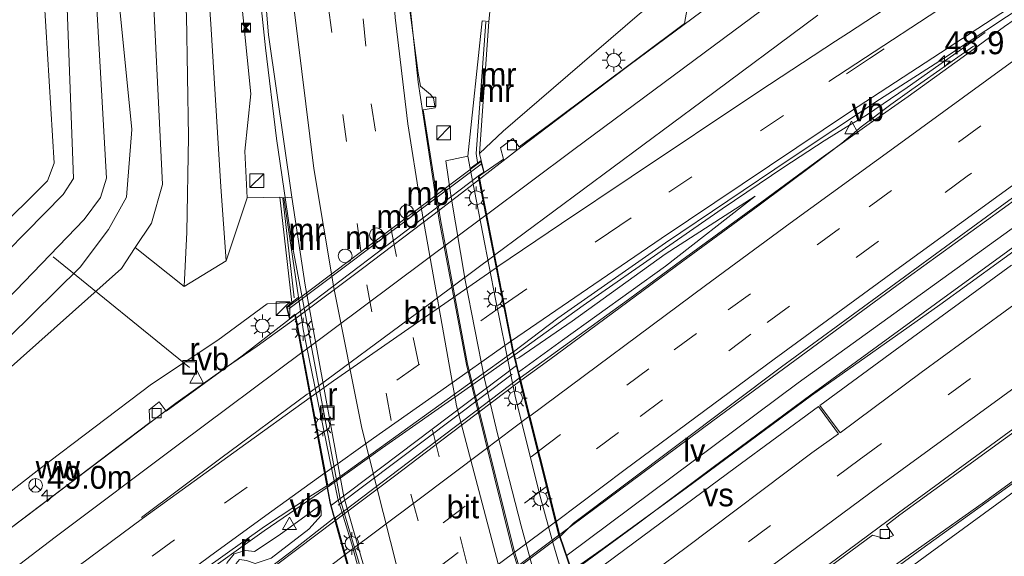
# Model space of a CAD drawing. Header units: millimetres. Extents: x 82463 to 85160, y 450000 to 452470.
# Tile 46 of 98: x 83628 to 83736, y 451016 to 451075. Entities that reach past the tile are written whole.
import ezdxf
from ezdxf.enums import TextEntityAlignment as Align

# ---------------------------------------------------------------- set-up
doc = ezdxf.new("R2010")
doc.units = ezdxf.units.MM
doc.linetypes.add('39strp', pattern=[12, 3, -9])
for name, color, linetype, lineweight in [('af-b1-rasterhekwerk', 8, 'hekwerk', 18), ('af-b5-muur', 8, 'muur', 18), ('af-bs-muur', 8, 'muur', 18), ('as-bs-kilometr', 13, 'Continuous', 18), ('bp-b5-bomenstruiken', 93, 'Continuous', 18), ('bw-b1-drip', 8, 'Continuous', 18), ('bw-bs-rona', 8, 'Continuous', 18), ('gr-b1-geleiderail', 213, 'geleiderail', 18), ('gr-bs-geleiderail', 213, 'geleiderail', 18), ('gw-bs-insteekwatergang', 93, 'Continuous', 18), ('gw-bs-kruinlijn', 93, 'Continuous', 18), ('gw-bs-teenlijn', 93, 'Continuous', 18), ('kw-b6-viaduct', 173, 'Continuous', 18), ('mk-b1-39streep 0.15', 8, '39strp', 18), ('mk-b1-streep 0.15', 8, 'Continuous', 18), ('mk-b5-verdrijfstrp', 8, 'Continuous', 18), ('mk-bs-39streep 0.15', 8, '39strp', 18), ('mk-bs-streep 0.15', 8, 'Continuous', 18), ('og-b1-terreinafscheiding', 253, 'Continuous', 18), ('og-bs-inrichtingselement', 253, 'Continuous', 18), ('og-bs-maaiveld', 253, 'Continuous', 18), ('og-bs-terreinafscheiding', 253, 'Continuous', 18), ('vh-b6-verh_soort', 8, 'Continuous', 18), ('wh-bs-duiker', 8, 'duiker', 18), ('wh-bs-kolk', 8, 'Continuous', 18), ('wh-bs-put', 8, 'Continuous', 18), ('wh-bs-waterlijn', 133, 'Continuous', 18), ('wm-bs-lichtmast', 8, 'Continuous', 18), ('wm-bs-lijnverlich', 8, 'lijnverlich', 18), ('wm-bs-verkeersbord', 8, 'Continuous', 18)]:
    doc.layers.add(name, color=color, linetype=linetype, lineweight=lineweight)
doc.layers.add('og-b1-voegovergang', color=10, linetype='Continuous')
doc.styles.add('rtw_iso', font='iso-rtw.shx')
doc.linetypes.add('duiker', pattern='A,0,-2,[15,RTW.shx,S=1,R=0,X=0,Y=0],-2', length=4)
doc.linetypes.add('geleiderail', pattern='A,2,-1,[175,RTW.shx,S=0.5,R=0,X=0,Y=0],-1', length=4)
doc.linetypes.add('hekwerk', pattern='A,7,-1.5,[1,RTW.shx,S=0.75,R=0,X=0,Y=0],-1.5', length=10)
doc.linetypes.add('lijnverlich', pattern='A,0,-5,[22,RTW.shx,S=1,R=0,X=-0.625,Y=0],2.5,-0.5,[3,RTW.shx,S=0.5,R=0,X=0,Y=0],-0.5,2.5,[22,RTW.shx,S=1,R=180,X=0.625,Y=0],-5', length=16)
doc.linetypes.add('muur', pattern='A,8,-1,[6,RTW.shx,S=0.75,R=90,X=0,Y=0],-1', length=10)

# ---------------------------------------------------------------- blocks, each defined once
blk = doc.blocks.new('verkeersbord')
for p, q in [((0, 0.75), (-0.75, -0.625)), ((0.75, -0.625), (0, 0.75)), ((-0.75, -0.625), (0.75, -0.625))]:
    blk.add_line(p, q)
blk = doc.blocks.new('dtbattr')
at = {"style": 'rtw_iso'}
blk.add_attdef('TAG', (0.59, 0.87), '', height=2.5, dxfattribs=at)
blk = doc.blocks.new('kolk')
blk.add_lwpolyline([(-0.5, -0.5), (0.5, -0.5), (0.5, 0.5), (-0.5, 0.5)], close=True)
blk = doc.blocks.new('put')
for p, q in [((0.75, 0.75), (-0.75, 0.75)), ((-0.75, 0.75), (-0.75, -0.75)), ((0.75, -0.75), (0.75, 0.75)), ((-0.75, -0.75), (0.75, -0.75))]:
    blk.add_line(p, q)
blk.add_lwpolyline([(-0.625, 0.625), (0.625, 0.625), (0.625, -0.625), (-0.625, -0.625)], close=True)
blk = doc.blocks.new('wegwijzer')
for q in [(-0.53, -0.53), (0, 0.75), (0.53, -0.53)]:
    blk.add_line((0, 0), q)
blk.add_circle((0, 0), 0.75)
blk = doc.blocks.new('dtb')
blk.add_circle((0, 0), 0.75)
blk = doc.blocks.new('camera')
h = blk.add_hatch(color=256)
h.paths.add_polyline_path([(0.5, 0.5), (-0.5, 0.5), (0, 0)])
h.paths.add_polyline_path([(0, 0), (-0.5, -0.5), (0.5, -0.5)])
for p, q in [((-0.5, 0.5), (0.5, -0.5)), ((0.5, 0.5), (-0.5, -0.5))]:
    blk.add_line(p, q)
blk.add_lwpolyline([(-0.5, 0.5), (0.5, 0.5), (0.5, -0.5), (-0.5, -0.5)], close=True)
blk = doc.blocks.new('dtbattr-r')
at = {"style": 'rtw_iso'}
blk.add_attdef('TAG', text='', height=2.5, dxfattribs=at).set_placement((0, 0), align=Align.MIDDLE_CENTER)
blk = doc.blocks.new('kast')
blk.add_line((-0.75, -0.75), (0.75, 0.75))
blk.add_lwpolyline([(-0.75, 0.75), (0.75, 0.75), (0.75, -0.75), (-0.75, -0.75)], close=True)
blk = doc.blocks.new('dtbattr-l')
at = {"style": 'rtw_iso'}
blk.add_attdef('TAG', (0, 0), '', height=2.5, dxfattribs=at)
blk = doc.blocks.new('lantaarnpaal')
for p, q in [((0, 0.75), (0, 1.25)), ((-0.75, 0), (-1.25, 0)), ((-0.88, 0.88), (-0.53, 0.53)), ((0.53, 0.53), (0.88, 0.88)), ((0.75, 0), (1.25, 0)), ((-0.53, -0.53), (-0.88, -0.88)), ((0, -0.75), (0, -1.25)), ((0.53, -0.53), (0.88, -0.88))]:
    blk.add_line(p, q)
blk.add_circle((0, 0), 0.75)
blk = doc.blocks.new('hecto')
for p, q in [((0, 0.625), (-0.625, 0)), ((0, -0.625), (0, 0.625)), ((-0.625, 0), (0.625, 0)), ((0.625, 0), (0, -0.625))]:
    blk.add_line(p, q)

msp = doc.modelspace()

# ---------------------------------------------------------------- linework, layer by layer
at = {"layer": 'af-b1-rasterhekwerk'}
for points in [[(83678.628, 451059.129, 5.572), (83672.82, 451054.772, 5.737), (83657.705, 451043.375, 6.1)], [(83662.324, 451022.014, 6.808), (83682.456, 451037.229, 6.215)], [(83681.99, 451036.28, 6.077), (83663.049, 451021.995, 6.279)]]:
    msp.add_polyline3d(points, dxfattribs=at)
at = {"layer": 'af-b5-muur'}
for points in [[(83678.625, 451059.53, 5.498), (83677.44, 451058.687, 0.034), (83677.19, 451059.999, 0.025), (83678.723, 451074.752, -0.741), (83679.475, 451074.682, 0.568), (83678.461, 451060.303, 5.204)], [(83658.728, 451044.642, 0.427), (83658.004, 451044.075, 6.085), (83656.72, 451055.547, 0.455), (83657.145, 451055.46, 0.427)]]:
    msp.add_polyline3d(points, close=True, dxfattribs=at)
msp.add_polyline3d([(83689.146, 450951.814, 0.128), (83684.447, 450961.281, 0.128), (83681.537, 450966.562, 0.128), (83681.417, 450966.781, 0.128), (83680.077, 450970.768, 0.128), (83676.251, 450980.547, 0.211), (83673.15, 450989.229, 0.211), (83669.958, 450998.719, 0.206), (83667.102, 451008.311, 0.206), (83664.545, 451017.767, 0.427), (83663.022, 451022.693, 0.427), (83659.24, 451041.144, 0.427), (83658.728, 451044.642, 0.427), (83657.145, 451055.46, 0.427), (83658.003, 451055.555, 0.229), (83659.483, 451045.981, 0.229), (83663.681, 451022.916, 0.229), (83669.291, 451003.324, 0.229), (83676.25, 450983.091, 0.229), (83682.998, 450967.444, 0.229), (83686.27, 450959.991, 0.252), (83693.376, 450945.704, -0.103)], dxfattribs=at)
at = {"layer": 'af-bs-muur'}
for points in [[(83679.131, 451074.619, 0.656), (83678.078, 451060.29, 5.471), (83678.229, 451059.331, 5.507)], [(83657.028, 451055.452, 0.964), (83658.272, 451044.573, 5.999)]]:
    msp.add_polyline3d(points, dxfattribs=at)
at = {"layer": 'bp-b5-bomenstruiken'}
msp.add_polyline3d([(83626.823, 451036.473, -0.089), (83639.463, 451047.784, 0.188), (83640.972, 451050.058, 0.284), (83646.28, 451045.809, 3.996), (83650.867, 451048.616, 3.886), (83653.14, 451055.481, 0.815), (83656.72, 451055.547, 0.455), (83658.004, 451044.075, 6.085), (83655.345, 451043.94, 6.085), (83649.975, 451039.961, 6.33), (83642.737, 451035.173, 6.376), (83630.457, 451025.878, 6.671), (83619.215, 451017.095, 6.874)], dxfattribs=at)
at = {"layer": 'gr-b1-geleiderail'}
for points in [[(83678.37, 451057.449, 6.057), (83673.361, 451053.6, 6.233), (83665.699, 451047.782, 6.504), (83658.493, 451042.387, 6.6)], [(83661.857, 451023.935, 7.304), (83667.89, 451028.226, 7.047), (83676.847, 451034.528, 6.789), (83682.596, 451038.595, 6.674)], [(83662.794, 451020.354, 6.498), (83669.197, 451025.172, 6.339), (83675.239, 451029.764, 6.183), (83682.851, 451035.512, 6.015)], [(83687.081, 451018.726, 6.442), (83680.803, 451014.015, 6.596), (83674.465, 451009.224, 6.766), (83669.084, 451005.181, 6.886), (83667.388, 451003.879, 6.908)], [(83687.176, 451018.797, 6.44), (83687.168, 451018.791, 6.44)]]:
    msp.add_polyline3d(points, dxfattribs=at)
at = {"layer": 'gr-bs-geleiderail'}
for points in [[(83686.869, 451063.975, 5.733), (83694.837, 451069.996, 5.322), (83707.451, 451079.365, 4.865), (83720.517, 451089.05, 4.455), (83733.211, 451098.362, 4.222), (83760.282, 451118.025, 3.687), (83773.265, 451127.396, 3.57), (83796.259, 451143.806, 3.439)], [(83846.12, 451132.417, 4.278), (83842.223, 451129.64, 4.288), (83831.424, 451122.203, 4.32), (83804.128, 451103.26, 4.604), (83787.976, 451091.939, 4.781), (83774.419, 451082.313, 4.893), (83751.757, 451066.089, 5.238), (83738.765, 451056.702, 5.41), (83725.117, 451046.821, 5.732), (83711.542, 451036.836, 5.297)], [(83714.526, 451034.005, 5.247), (83728.083, 451043.937, 5.685), (83740.101, 451052.671, 5.443), (83766.942, 451071.921, 4.968), (83782.68, 451083.187, 4.8), (83798.808, 451094.531, 4.618), (83815.664, 451106.318, 4.423), (83828.801, 451115.444, 4.288), (83846.879, 451127.902, 4.418)], [(83724.058, 451021.161, 5.621), (83742.999, 451035.02, 5.224), (83755.689, 451044.246, 4.977), (83770.992, 451055.328, 4.781), (83788.083, 451067.562, 4.609), (83804.856, 451079.383, 4.33), (83819.985, 451089.948, 4.139), (83834.257, 451099.787, 4.008), (83849.716, 451110.474, 3.85)], [(83726.858, 451017.709, 5.962), (83733.415, 451022.37, 5.846), (83764.567, 451045.104, 5.265), (83792.781, 451065.207, 4.859), (83836.404, 451096.497, 4.352), (83850.614, 451106.187, 4.306)], [(83830.718, 450785.29, -1.394), (83823.771, 450793.999, -1.38), (83813.775, 450806.625, -1.329), (83787.914, 450837.835, -0.919), (83771.876, 450857.441, -0.619), (83759.198, 450873.453, -0.481), (83747.336, 450888.91, -0.297), (83731.474, 450911.888, -0.172), (83727.088, 450918.558, -0.156), (83719.496, 450930.899, -0.017), (83707.589, 450952.3, 0.096), (83701.516, 450964.592, 0.116), (83698.167, 450972.21, 0.122), (83693.677, 450982.783, 0.131), (83688.619, 450996.306, 0.164), (83682.035, 451017.099, 0.179), (83677.028, 451037.329, 0.274), (83674.067, 451053.05, 0.325), (83671.785, 451068.085, 0.359), (83670.922, 451075.931, 0.331), (83670.511, 451081.751, 0.376)], [(83818.933, 450774.488, -1.868), (83814.584, 450780.057, -1.744), (83801.356, 450796.463, -1.302), (83787.631, 450813.3, -1.09), (83770.022, 450834.441, -0.375), (83754.415, 450853.96, 0.04), (83744.099, 450867.185, 0.243), (83734.649, 450879.972, 0.58), (83726.518, 450891.209, 0.626), (83716.869, 450905.433, 0.704), (83710.443, 450914.671, 0.644), (83707.337, 450919.56, 0.631), (83702.695, 450927.392, 0.624), (83688.654, 450953.657, 0.706), (83683.023, 450965.054, 0.706), (83676.923, 450979.927, 0.706), (83673.022, 450990.984, 0.706), (83668.866, 451003.446, 0.715), (83666.49, 451011.705, 0.725), (83663.279, 451022.649, 0.748), (83657.982, 451050.801, 0.982), (83656.336, 451061.956, 1.077), (83655.16, 451071.808, 1.097), (83654.378, 451079.092, 1.184)], [(83698.71, 451049.997, 6.04), (83704.845, 451054.272, 5.699), (83711.587, 451058.804, 5.466), (83715.954, 451061.696, 5.275), (83718.371, 451063.166, 5.191), (83720.584, 451064.477, 5.089), (83725.009, 451067.489, 4.809), (83729.077, 451070.371, 4.525), (83733.503, 451073.471, 4.278)], [(83732.209, 451071.988, 4.362), (83725.514, 451067.275, 4.805), (83723.212, 451065.636, 4.949), (83720.001, 451063.21, 5.108), (83717.877, 451061.42, 5.247), (83714.764, 451059.062, 5.331), (83708.762, 451054.574, 5.517), (83700.586, 451048.572, 5.783)], [(83686.869, 451063.975, 5.733), (83682.96, 451061.014, 5.861), (83678.458, 451057.517, 6.054)], [(83698.71, 451049.997, 6.04), (83689.73, 451043.756, 6.408), (83682.596, 451038.595, 6.674)], [(83700.586, 451048.572, 5.783), (83686.101, 451037.879, 5.99), (83682.938, 451035.577, 6.013)], [(83658.404, 451042.32, 6.601), (83654.231, 451039.333, 6.716), (83650.787, 451036.944, 6.821), (83645.383, 451033.093, 7.012)], [(83687.176, 451018.797, 6.44), (83703.83, 451031.171, 6.169), (83711.542, 451036.836, 5.297)], [(83714.526, 451034.005, 5.247), (83703.896, 451026.139, 6.192), (83695.594, 451019.944, 6.321), (83688.545, 451014.725, 6.542)], [(83645.383, 451033.093, 7.012), (83617.771, 451012.239, 7.649), (83592.611, 450992.517, 8.165), (83559.074, 450966.004, 8.626), (83536.492, 450947.952, 8.797), (83514.2, 450929.759, 8.621)], [(83661.857, 451023.935, 7.304), (83658.455, 451021.562, 7.364), (83655.02, 451019.216, 7.419)], [(83724.058, 451021.161, 5.621), (83702.428, 451005.102, 6.054), (83694.017, 450998.895, 6.233)], [(83662.709, 451020.29, 6.5), (83652.2, 451012.363, 6.674), (83636.631, 451000.466, 6.968), (83619.804, 450987.543, 7.433), (83604.037, 450975.23, 7.717), (83586.158, 450961.209, 7.97), (83568.387, 450947.173, 8.154), (83551.148, 450933.356, 8.384), (83531.096, 450917.135, 8.535), (83514.61, 450903.619, 8.641), (83497.532, 450889.499, 8.696), (83490.776, 450883.843, 8.659)], [(83490.333, 450888.857, 9.163), (83496.645, 450894.194, 9.183), (83504.725, 450901.091, 9.132), (83512.005, 450907.241, 9.128), (83524.361, 450917.338, 9.128), (83538.699, 450928.924, 9.068), (83548.05, 450936.266, 8.953), (83568.941, 450953.088, 9.022), (83580.424, 450962.266, 8.797), (83595.12, 450973.857, 8.554), (83611.969, 450987.028, 8.301), (83623.522, 450995.888, 8.062), (83635.244, 451004.698, 7.754), (83647.476, 451013.822, 7.538), (83655.02, 451019.216, 7.419)], [(83726.858, 451017.709, 5.962), (83716.656, 451010.49, 6.224), (83703.089, 451000.465, 6.38), (83695.206, 450994.47, 6.754)]]:
    msp.add_polyline3d(points, dxfattribs=at)
at = {"layer": 'gw-bs-insteekwatergang'}
for points in [[(83569.845, 451145.258, 0.248), (83583.412, 451132.346, 0.215), (83608.284, 451108.203, 0.123), (83629.557, 451087.912, 0.146), (83630.508, 451086.094, 0.16), (83632.122, 451059.259, 0.086), (83631.405, 451057.319, 0.095), (83613.468, 451039.496, 0.137), (83598.65, 451024.266, -0.108), (83595.617, 451023.676, -0.108), (83594.039, 451024.888, -0.108), (83555.435, 451063.138, -0.025)], [(83637.826, 451090.584, 0.128), (83640.611, 451062.933, 0.344), (83640.016, 451055.555, 0.229), (83638.045, 451052.022, 0.095), (83634.975, 451047.932, -0.052), (83624.591, 451037.733, -0.26)]]:
    msp.add_polyline3d(points, dxfattribs=at)
at = {"layer": 'gw-bs-kruinlijn'}
for points in [[(83834.931, 451172.814, 2.961), (83835.614, 451174.399, 2.988), (83835.06, 451176.515, 2.93), (83834.22, 451177.177, 2.907), (83833.097, 451177.088, 2.907), (83813.864, 451163.683, 2.889), (83793.813, 451148.804, 2.724), (83767.825, 451130.273, 2.738), (83744.783, 451113.727, 3.162), (83723.37, 451097.822, 3.494), (83709.338, 451086.292, 4.103), (83695.871, 451075.526, 4.578), (83684.94, 451066.109, 5.011)], [(83646.28, 451045.809, 3.996), (83646.57, 451051.744, 3.282), (83646.747, 451062.141, 2.775), (83646.542, 451075.331, 2.221), (83645.217, 451092.412, 2.263), (83644.801, 451107.973, 2.438), (83644.904, 451111.878, 2.468)], [(83647.612, 451108.691, 2.467), (83647.648, 451096.183, 2.332), (83649.214, 451074.418, 2.373), (83650.268, 451056.693, 3.13), (83650.867, 451048.616, 3.886)], [(83678.461, 451060.303, 5.204), (83681.007, 451062.723, 5.103), (83684.94, 451066.109, 5.011)], [(83708.463, 451055.649, 4.924), (83698.662, 451049.327, 5.342), (83688.53, 451042.052, 5.654), (83682.738, 451038.066, 6.136), (83682.356, 451037.887, 5.729)], [(83661.167, 451022.029, 6.564), (83656.619, 451018.733, 6.665), (83653.94, 451016.948, 6.73), (83652.977, 451017.05, 6.642), (83651.734, 451016.7, 6.592), (83650.956, 451015.753, 6.615), (83650.674, 451014.605, 6.688), (83642.971, 451008.981, 6.941), (83628.467, 450998.035, 7.171), (83621.903, 450993.163, 7.341), (83620.491, 450992.817, 7.318), (83619.172, 450991.939, 7.318), (83618.543, 450990.776, 7.336), (83616.706, 450988.981, 7.442), (83607.096, 450981.404, 7.626), (83588.607, 450966.886, 7.878), (83574.562, 450956.059, 8.062), (83566.68, 450949.808, 8.085), (83564.473, 450947.289, 8.204), (83562.988, 450945.804, 8.204), (83561.968, 450945.584, 8.149), (83560.783, 450945.761, 8.108)]]:
    msp.add_polyline3d(points, dxfattribs=at)
at = {"layer": 'gw-bs-teenlijn'}
for points in [[(83836.144, 451192.521, -0.882), (83826.586, 451187.084, -0.734), (83810.679, 451176.016, -0.514), (83801.478, 451169.593, -0.703), (83785.886, 451158.925, -0.868), (83766.811, 451144.963, -0.762), (83742.671, 451129.405, -0.725), (83721.517, 451116.124, -0.675), (83708.191, 451106.378, -0.647), (83696.978, 451097.712, -0.702), (83686.756, 451087.146, -0.702), (83679.824, 451078.242, -0.389), (83679.475, 451074.682, 0.568)], [(83640.972, 451050.058, 0.284), (83642.732, 451052.709, 0.395), (83643.94, 451056.942, 0.612), (83642.666, 451082.982, 0.57), (83640.286, 451098.532, 0.427), (83638.92, 451109.857, 0.538), (83639.075, 451118.735, 0.568)], [(83650.787, 451104.956, 0.476), (83651.476, 451095.336, 0.455), (83652.323, 451079.097, 0.377), (83653.545, 451066.792, 0.372), (83652.914, 451060.559, 0.598), (83653.14, 451055.481, 0.815)], [(83708.463, 451055.649, 4.924), (83698.697, 451048.045, 4.929), (83687.487, 451039.966, 5.232), (83682.706, 451036.499, 5.38)], [(83661.167, 451022.029, 6.564), (83661.207, 451020.869, 5.903), (83659.878, 451019.394, 5.889), (83655.773, 451016.232, 5.958), (83654.028, 451015.627, 5.971), (83653.093, 451015.983, 5.99), (83652.328, 451016.085, 5.985), (83651.971, 451015.638, 5.985), (83652.048, 451014.661, 5.962), (83651.88, 451013.697, 5.958), (83650.433, 451012.291, 6.054), (83633.826, 450999.686, 6.436), (83622.78, 450991.665, 6.688)]]:
    msp.add_polyline3d(points, dxfattribs=at)
at = {"layer": 'kw-b6-viaduct'}
msp.add_polyline3d([(83678.337, 451057.878, 5.457), (83682.101, 451038.696, 5.981), (83687.173, 451018.567, 5.912), (83694.061, 450998.614, 5.714), (83695.577, 450995.049, 6.123), (83695.058, 450994.736, 6.123), (83699.907, 450981.192, 6.1), (83700.531, 450981.579, 6.1), (83700.849, 450980.72, 6.1), (83700.194, 450980.401, 6.1), (83680.999, 450965.729, 6.555), (83680.493, 450965.38, 6.555), (83680.074, 450966.136, 6.555), (83680.613, 450966.577, 6.555), (83675.393, 450980.851, 6.73), (83674.907, 450980.563, 6.73), (83667.21, 451004.246, 6.243), (83662.238, 451022.176, 6.946), (83658.365, 451042.797, 6.187), (83657.782, 451042.36, 6.187), (83657.492, 451043.542, 6.183), (83678.596, 451059.445, 5.498), (83678.91, 451058.276, 5.457)], close=True, dxfattribs=at)
at = {"layer": 'mk-b1-39streep 0.15'}
for points in [[(83681.046, 451043.813, 5.882), (83671.901, 451037.355, 6.091), (83660.903, 451029.556, 6.621)], [(83664.881, 451012.869, 5.875), (83684.79, 451027.82, 5.563)], [(83685.745, 451024.028, 5.65), (83674.154, 451015.37, 5.88), (83665.917, 451009.154, 6.473)]]:
    msp.add_polyline3d(points, dxfattribs=at)
at = {"layer": 'mk-b1-streep 0.15'}
for points in [[(83679.13, 451053.576, 5.483), (83659.189, 451038.682, 6.247)], [(83660.009, 451034.312, 6.191), (83671.582, 451042.86, 5.83), (83679.995, 451049.17, 5.54)], [(83680.254, 451047.851, 4.396), (83662.549, 451035.545, 4.396), (83660.108, 451033.786, 4.396)], [(83661.658, 451025.533, 6.784), (83666.915, 451029.313, 6.445), (83674.226, 451034.447, 6.21), (83681.828, 451039.831, 6.001)], [(83683.827, 451031.639, 5.48), (83678.928, 451027.945, 5.466), (83671.719, 451022.552, 5.613), (83663.835, 451016.618, 5.843)], [(83666.973, 451005.365, 6.365), (83680.911, 451015.855, 5.875), (83686.718, 451020.167, 5.748)]]:
    msp.add_polyline3d(points, dxfattribs=at)
at = {"layer": 'mk-b5-verdrijfstrp'}
for p, q in [((83723.706, 451038.869, 4.914), (83736.375, 451048.144, 4.662)), ((83739.977, 451046.308, 4.534), (83726.542, 451036.467, 4.814)), ((83715.5, 451032.861, 5.102), (83723.706, 451038.869, 4.914)), ((83726.542, 451036.467, 4.814), (83717.72, 451029.89, 4.992)), ((83717.72, 451029.89, 4.992), (83715.5, 451032.861, 5.102))]:
    msp.add_line(p, q, dxfattribs=at)
msp.add_polyline3d([(83700.952, 451017.394, 5.371), (83690.391, 451009.529, 5.572), (83689.078, 451013.327, 5.675), (83697.218, 451019.333, 5.482), (83706.263, 451026.052, 5.295), (83715.337, 451032.741, 5.105), (83717.533, 451029.755, 4.997), (83714.616, 451027.698, 5.069)], close=True, dxfattribs=at)
at = {"layer": 'mk-bs-39streep 0.15'}
for p, q in [((83751.448, 451072.254, 4.311), (83731.552, 451057.837, 4.632)), ((83720.875, 451054.504, 4.656), (83738.929, 451067.627, 4.372)), ((83731.552, 451057.837, 4.632), (83708.001, 451040.611, 5.199)), ((83705.53, 451043.264, 5.176), (83720.875, 451054.504, 4.656)), ((83719.781, 451026.937, 5.054), (83740.58, 451042.155, 4.553)), ((83729.498, 451013.756, 5.201), (83749.295, 451028.199, 4.67))]:
    msp.add_line(p, q, dxfattribs=at)
for points in [[(83843.356, 451149.097, 3.173), (83814.423, 451130.636, 3.282), (83773.714, 451104.741, 3.673), (83753.071, 451091.551, 3.91), (83742.607, 451084.806, 4.013), (83720.91, 451070.652, 4.39), (83711.532, 451064.44, 4.618), (83695.59, 451053.747, 5.29)], [(83824.145, 450779.265, -2.314), (83817.709, 450787.518, -2.173), (83808.142, 450799.421, -1.98), (83784.703, 450827.888, -1.491), (83761.35, 450856.424, -0.961), (83740.405, 450883.683, -0.546), (83725.158, 450905.09, -0.338), (83711.339, 450926.719, -0.287), (83699.668, 450948.157, -0.209), (83689.08, 450970.53, -0.112), (83682.724, 450986.769, 0.008), (83674.886, 451008.716, 0.008), (83668.82, 451031.233, 0.008), (83665.517, 451049.7, 0.008), (83661.871, 451077.349, 0.197), (83660.802, 451093.174, 0.315)], [(83664.553, 451088.761, 0.031), (83664.638, 451086.927, 0.012), (83666.663, 451065.716, -0.181), (83668.821, 451052.018, -0.287), (83673.317, 451030.155, -0.287), (83678.716, 451009.317, -0.287), (83684.262, 450993.592, -0.287), (83692.314, 450972.204, -0.287), (83698.517, 450958.173, -0.292), (83707.626, 450941.351, -0.504), (83720.96, 450918.249, -0.518), (83734.574, 450897.925, -0.587), (83750.728, 450875.826, -0.873), (83764.074, 450858.765, -1.053), (83787.448, 450830.159, -1.542), (83804.967, 450808.927, -1.874), (83820.533, 450789.826, -2.1), (83826.81, 450781.708, -2.23)], [(83681.136, 451043.876, 5.88), (83692.473, 451051.632, 5.406), (83695.59, 451053.747, 5.29)], [(83684.877, 451027.885, 5.561), (83699.651, 451038.919, 5.296), (83705.53, 451043.264, 5.176)], [(83708.001, 451040.611, 5.199), (83693.591, 451029.921, 5.429), (83685.832, 451024.092, 5.648)], [(83515.402, 450916.312, 8.361), (83535.752, 450932.821, 8.351), (83556.04, 450949.082, 8.26), (83583.239, 450970.73, 7.947), (83603.819, 450986.849, 7.616), (83623.661, 451002.109, 7.253), (83642.823, 451016.429, 6.762), (83650.699, 451022.211, 6.651), (83660.813, 451029.492, 6.625)], [(83719.781, 451026.937, 5.054), (83703.363, 451014.769, 5.406), (83691.573, 451005.965, 5.636)]]:
    msp.add_polyline3d(points, dxfattribs=at)
at = {"layer": 'mk-bs-streep 0.15'}
for p, q in [((83718.613, 451073.469, 4.396), (83725.096, 451077.7, 4.162)), ((83717.203, 451072.541, 4.396), (83708.868, 451067.057, 4.396)), ((83708.868, 451067.057, 4.396), (83694.953, 451057.771, 4.396)), ((83694.953, 451057.771, 4.396), (83687.377, 451052.699, 4.396)), ((83687.377, 451052.699, 4.396), (83680.343, 451047.913, 4.396)), ((83741.5, 451038.336, 4.46), (83721.937, 451024.026, 4.937))]:
    msp.add_line(p, q, dxfattribs=at)
for points in [[(83688.725, 451060.744, 5.06), (83706.14, 451073.678, 4.241), (83714.818, 451080.148, 4.045), (83744.857, 451102.212, 3.384), (83754.161, 451108.979, 3.151), (83765.036, 451116.925, 3.025), (83775.56, 451124.465, 2.797), (83790.804, 451135.339, 2.634), (83799.725, 451141.692, 2.657), (83809.79, 451148.827, 2.634), (83819.488, 451155.675, 2.699), (83828.353, 451161.882, 2.811), (83839.729, 451169.771, 2.96)], [(83716.459, 451068.137, 4.511), (83732.349, 451078.573, 4.064), (83743.235, 451085.65, 3.99), (83759.347, 451096.008, 3.794), (83774.131, 451105.426, 3.636), (83800.109, 451122.018, 3.407), (83812.563, 451129.902, 3.319), (83825.81, 451138.329, 3.202), (83843.286, 451149.525, 3.163)], [(83710.52, 451037.905, 5.283), (83724.162, 451047.891, 4.94), (83739.51, 451059.047, 4.623), (83757.998, 451072.4, 4.376), (83776.04, 451085.289, 4.092), (83792.462, 451096.912, 3.906), (83809.176, 451108.597, 3.71), (83825.489, 451119.918, 3.561), (83845.881, 451133.857, 3.506)], [(83850.894, 451104.435, 3.51), (83827.674, 451088.421, 3.58), (83806.026, 451073.362, 3.822), (83791.315, 451062.964, 4.05), (83774.516, 451050.954, 4.264), (83753.441, 451035.751, 4.618), (83727.491, 451016.793, 5.227)], [(83656.871, 451097.799, 0.471), (83656.945, 451094.122, 0.45), (83658.244, 451076.292, 0.331), (83660.403, 451058.677, 0.199), (83662.598, 451045.666, 0.177), (83665.647, 451030.391, 0.132), (83669.506, 451015.014, 0.113), (83674.144, 450999.472, 0.133), (83679.594, 450983.86, 0.127), (83685.762, 450968.872, 0.078), (83691.316, 450956.535, 0.092), (83697.854, 450943.424, 0.021), (83702.869, 450934.219, -0.038), (83709.48, 450923.033, -0.123), (83714.476, 450914.904, -0.108), (83728.42, 450894.15, -0.241), (83742.527, 450874.754, -0.467), (83756.456, 450856.829, -0.813), (83771.078, 450838.74, -1.168), (83787.082, 450819.311, -1.62), (83804.828, 450797.804, -2.072), (83819.271, 450779.818, -2.353), (83821.55, 450776.887, -2.414)], [(83698.239, 451051.047, 5.256), (83718.847, 451064.873, 4.576), (83737.607, 451077.171, 4.255), (83747.749, 451083.727, 4.083), (83760.438, 451091.876, 3.91)], [(83703.064, 451045.914, 5.094), (83712.257, 451052.707, 4.772), (83723.908, 451061.193, 4.511), (83736.234, 451070.141, 4.381), (83746.497, 451077.557, 4.181), (83757.764, 451085.643, 4.087), (83762.449, 451088.973, 4.031)], [(83829.482, 450784.157, -1.994), (83826.356, 450788.218, -1.961), (83808.192, 450810.536, -1.777), (83782.53, 450841.756, -1.399), (83757.056, 450873.503, -0.947), (83737.869, 450899.581, -0.73), (83721.169, 450924.565, -0.596), (83710.438, 450943.008, -0.495), (83703.207, 450956.77, -0.421), (83694.38, 450976.226, -0.38), (83688.34, 450991.293, -0.172), (83681.707, 451010.926, -0.172), (83675.946, 451032.811, -0.172), (83671.978, 451055.035, -0.172), (83670.651, 451063.553, -0.177), (83669.265, 451075.113, -0.14), (83668.659, 451083.931, -0.08)], [(83680.084, 451049.237, 5.609), (83702.675, 451065.997, 5.609), (83715.292, 451075.392, 5.609)], [(83718.613, 451073.469, 4.396), (83717.203, 451072.541, 4.396)], [(83688.725, 451060.744, 5.06), (83679.219, 451053.642, 5.48)], [(83698.239, 451051.047, 5.256), (83690.193, 451045.58, 5.595), (83681.917, 451039.894, 5.999)], [(83703.064, 451045.914, 5.094), (83683.914, 451031.705, 5.48)], [(83488.955, 450904.465, 8.123), (83513.16, 450924.281, 8.145), (83532.566, 450940.021, 8.126), (83551.878, 450955.514, 8.071), (83572.062, 450971.587, 7.924), (83590.511, 450986.202, 7.598), (83608.669, 451000.413, 7.189), (83623.774, 451012.062, 6.904), (83632.267, 451018.52, 6.785), (83645.792, 451028.674, 6.426), (83659.1, 451038.616, 6.252)], [(83686.805, 451020.232, 5.746), (83694.309, 451025.877, 5.65), (83710.52, 451037.905, 5.283)], [(83641.637, 451020.663, 6.533), (83650.28, 451027.128, 6.358), (83659.683, 451034.072, 6.201), (83659.92, 451034.247, 6.194)], [(83660.019, 451033.722, 4.396), (83652.36, 451028.204, 4.396), (83641.763, 451020.537, 4.396)], [(83490.166, 450890.749, 8.408), (83502.993, 450901.357, 8.42), (83520.217, 450915.482, 8.43), (83535.511, 450927.908, 8.397), (83554.499, 450943.145, 8.384), (83572.256, 450957.304, 8.241), (83591.135, 450972.25, 7.947), (83612.272, 450988.692, 7.63), (83631.2, 451003.168, 7.212), (83649.058, 451016.416, 6.854), (83655.193, 451020.879, 6.73), (83661.569, 451025.469, 6.79)], [(83692.807, 451002.395, 5.591), (83706.097, 451012.309, 5.324), (83721.937, 451024.026, 4.937)], [(83641.763, 451020.537, 4.396), (83626.835, 451009.471, 7.06)], [(83491.163, 450879.458, 8.095), (83499.81, 450886.707, 8.099), (83523.805, 450906.445, 7.988), (83545.296, 450923.939, 7.74), (83567.185, 450941.553, 7.561), (83588.862, 450958.842, 7.286), (83611.407, 450976.472, 6.973), (83632.71, 450992.908, 6.459), (83650.225, 451006.303, 6.141), (83663.745, 451016.55, 5.845)], [(83727.491, 451016.793, 5.227), (83712.741, 451005.947, 5.609), (83695.667, 450993.183, 6.051)]]:
    msp.add_polyline3d(points, dxfattribs=at)
at = {"layer": 'og-b1-terreinafscheiding'}
for points in [[(83678.294, 451057.837, 5.334), (83658.429, 451042.727, 6.085)], [(83682.057, 451038.662, 5.334), (83678.294, 451057.837, 5.334)], [(83661.92, 451024.139, 6.845), (83658.429, 451042.727, 6.085)], [(83682.057, 451038.662, 5.334), (83661.92, 451024.139, 6.845)], [(83662.716, 451020.632, 5.723), (83682.768, 451035.842, 5.383)], [(83687.124, 451018.557, 5.751), (83682.768, 451035.842, 5.383)], [(83667.414, 451003.785, 6.149), (83662.716, 451020.632, 5.723)], [(83687.124, 451018.557, 5.751), (83667.414, 451003.785, 6.149)]]:
    msp.add_polyline3d(points, dxfattribs=at)
at = {"layer": 'og-b1-voegovergang'}
for points in [[(83694.061, 450998.614, 5.714), (83687.173, 451018.567, 5.912), (83682.101, 451038.696, 5.981), (83678.337, 451057.878, 5.457)], [(83674.907, 450980.563, 6.73), (83667.21, 451004.246, 6.243), (83662.238, 451022.176, 6.946), (83658.365, 451042.797, 6.187)]]:
    msp.add_polyline3d(points, dxfattribs=at)
at = {"layer": 'og-bs-maaiveld'}
for points in [[(83678.723, 451074.752, -0.741), (83677.19, 451059.999, 0.025), (83677.44, 451058.687, 0.034), (83678.625, 451059.53, 5.498), (83678.461, 451060.303, 5.204), (83679.475, 451074.682, 0.568), (83678.723, 451074.752, -0.741)], [(83678.392, 451057.856, 5.334), (83678.967, 451058.255, 5.334), (83678.625, 451059.53, 5.498)], [(83677.44, 451058.687, 0.034), (83680.182, 451044.439, 0.054), (83682.367, 451033.692, 0.054), (83685.122, 451022.704, 0.054), (83686.418, 451017.938, 0.054), (83688.147, 451012.135, 0.054), (83691.584, 451001.366, 0.054), (83695.417, 450990.883, 0.054), (83699.071, 450981.252, 0.054), (83699.5, 450980.095, 0.049), (83700.836, 450976.488, 0.033), (83703.4, 450970.99, -0.656), (83708.308, 450960.718, -0.656), (83713.282, 450950.773, -0.656)], [(83658.004, 451044.075, 6.085), (83656.72, 451055.547, 0.455), (83657.145, 451055.46, 0.427), (83658.728, 451044.642, 0.427), (83659.24, 451041.144, 0.427), (83663.022, 451022.693, 0.427), (83664.545, 451017.767, 0.427), (83667.102, 451008.311, 0.206), (83669.958, 450998.719, 0.206), (83673.15, 450989.229, 0.211), (83676.251, 450980.547, 0.211), (83680.077, 450970.768, 0.128), (83681.417, 450966.781, 0.128), (83681.537, 450966.562, 0.128), (83684.447, 450961.281, 0.128), (83689.146, 450951.814, 0.128)], [(83658.331, 451042.709, 6.085), (83657.751, 451042.275, 6.085), (83657.435, 451043.562, 6.085), (83658.004, 451044.075, 6.085)], [(83658.004, 451044.075, 6.085), (83658.728, 451044.642, 0.427)], [(83682.865, 451035.866, 5.383), (83682.706, 451036.499, 5.38), (83682.356, 451037.887, 5.729), (83682.15, 451038.707, 5.935)], [(83662.62, 451020.605, 5.723), (83662.189, 451022.165, 6.86), (83661.822, 451024.121, 6.845)], [(83688.493, 451014.875, 5.728), (83687.221, 451018.581, 5.751)]]:
    msp.add_polyline3d(points, dxfattribs=at)
at = {"layer": 'og-bs-terreinafscheiding'}
for points in [[(83711.311, 451037.055, 5.301), (83735.127, 451054.511, 4.67), (83750.351, 451065.579, 4.427), (83769.787, 451079.456, 4.162), (83792.075, 451095.244, 3.803), (83808.9, 451106.99, 3.64), (83831.409, 451122.605, 3.459), (83846.083, 451132.64, 3.533)], [(83714.601, 451033.934, 5.246), (83728.55, 451043.812, 4.982), (83738.484, 451051.026, 4.786), (83750.711, 451060.025, 4.511), (83764.278, 451069.668, 4.32), (83780.675, 451081.373, 4.087), (83807.109, 451099.975, 3.761), (83825.002, 451112.446, 3.612), (83839.896, 451122.746, 3.561), (83846.922, 451127.629, 3.687)], [(83849.456, 451105.537, 3.474), (83846.071, 451102.636, 3.44), (83842.176, 451099.537, 3.44), (83834.053, 451093.766, 3.5), (83825.87, 451088.041, 3.612), (83815.536, 451081.022, 3.673), (83803.137, 451072.53, 3.886), (83780.656, 451056.592, 4.153), (83761.227, 451042.308, 4.481), (83741.641, 451028.066, 4.979), (83727.008, 451017.525, 5.204)], [(83653.349, 451101.943, 0.428), (83653.352, 451101.151, 0.423), (83654.164, 451088.802, 0.34), (83655.464, 451073.239, 0.229), (83658.003, 451055.555, 0.229), (83659.483, 451045.981, 0.229), (83663.681, 451022.916, 0.229), (83669.291, 451003.324, 0.229), (83676.25, 450983.091, 0.229), (83682.998, 450967.444, 0.229), (83686.27, 450959.991, 0.252), (83693.376, 450945.704, -0.103), (83707.551, 450920.427, -0.117), (83712.586, 450912.42, -0.158), (83718.973, 450902.403, -0.163), (83730.249, 450886.296, -0.246), (83742.881, 450869.098, -0.426), (83752.162, 450856.893, -0.721), (83765.401, 450840.784, -1.182), (83782.54, 450819.725, -1.689), (83801.412, 450797.176, -2.169), (83816.919, 450778.051, -2.575), (83819.352, 450774.872, -2.63)], [(83700.471, 451048.699, 4.979), (83709.168, 451055.044, 4.698), (83715.651, 451059.812, 4.502), (83720.884, 451063.551, 4.399), (83725.118, 451066.506, 4.316), (83731.113, 451070.845, 4.288), (83735.617, 451074.154, 4.269), (83739.825, 451077.095, 4.171), (83740.314, 451076.71, 4.125), (83741.15, 451077.271, 4.12), (83743.984, 451079.425, 4.064), (83743.652, 451080.048, 4.12), (83741.847, 451079.068, 4.176), (83738.476, 451076.892, 4.25), (83735.803, 451075.209, 4.218), (83728.949, 451070.648, 4.274), (83721.995, 451066.19, 4.413), (83712.269, 451059.731, 4.67), (83698.698, 451050.579, 5.347)], [(83707.42, 450952.813, -0.585), (83701.57, 450964.893, -0.536), (83698.196, 450972.234, -0.53), (83699.464, 450972.728, -0.617), (83699.136, 450973.483, -0.624), (83698.621, 450973.927, -0.609), (83697.339, 450974.444, -0.541), (83693.772, 450982.779, -0.526), (83688.703, 450996.414, -0.486), (83682.241, 451016.909, -0.459), (83677.141, 451037.353, -0.382), (83674.202, 451053.101, -0.343), (83672.322, 451065.069, -0.307), (83673.613, 451065.28, -0.328), (83673.434, 451066.348, -0.33), (83673.121, 451066.748, -0.324), (83672.009, 451067.654, -0.325), (83671.759, 451069.044, -0.3), (83670.485, 451078.716, -0.264)], [(83724.207, 451020.959, 4.97), (83741.245, 451033.339, 4.642), (83742.676, 451032.974, 4.609), (83743.312, 451033.448, 4.604), (83742.682, 451034.44, 4.604), (83761.242, 451047.93, 4.232), (83762.704, 451047.644, 4.218), (83763.756, 451048.222, 4.218), (83763.122, 451049.25, 4.218), (83781.665, 451062.628, 3.929), (83783.096, 451062.269, 3.929), (83783.86, 451062.749, 3.929), (83783.192, 451063.668, 3.934), (83801.908, 451076.996, 3.724)], [(83701.038, 451076.116, 4.467), (83700.761, 451074.476, 4.513), (83686.049, 451063.472, 5.052)], [(83686.049, 451063.472, 5.052), (83682.77, 451061.019, 5.172), (83682.081, 451061.948, 5.186), (83680.732, 451060.939, 5.186), (83681.072, 451059.693, 5.186), (83678.967, 451058.255, 5.334)], [(83677.19, 451059.999, 0.025), (83674.765, 451059.521, 0.055), (83675.316, 451055.766, 0.104), (83676.886, 451046.494, 0.094), (83679.007, 451035.749, 0.083), (83680.403, 451029.754, 0.086), (83682.969, 451019.744, 0.084), (83685.469, 451010.604, 0.092), (83687.753, 451003.173, 0.089), (83690.569, 450994.728, 0.091), (83694.131, 450984.952, 0.064), (83698.005, 450975.31, 0.08), (83700.836, 450976.488, 0.033)], [(83682.15, 451038.707, 5.935), (83678.392, 451057.856, 5.334)], [(83650.867, 451048.616, 3.886), (83653.14, 451055.481, 0.815)], [(83653.14, 451055.481, 0.815), (83656.72, 451055.547, 0.455)], [(83657.145, 451055.46, 0.427), (83658.003, 451055.555, 0.229)], [(83698.698, 451050.579, 5.347), (83686.966, 451042.353, 5.788), (83682.15, 451038.707, 5.935)], [(83608.853, 451022.624, -0.444), (83616.681, 451028.057, -0.214), (83626.823, 451036.473, -0.089), (83639.463, 451047.784, 0.188), (83640.972, 451050.058, 0.284)], [(83646.28, 451045.809, 3.996), (83640.972, 451050.058, 0.284)], [(83650.867, 451048.616, 3.886), (83646.28, 451045.809, 3.996)], [(83682.865, 451035.866, 5.383), (83694.668, 451044.419, 5.282), (83700.471, 451048.699, 4.979)], [(83602.045, 451006.172, 6.934), (83603.421, 451007.194, 6.925), (83605.938, 451007.289, 7.008), (83609.146, 451008.716, 7.045), (83619.215, 451017.095, 6.874), (83630.457, 451025.878, 6.671), (83642.737, 451035.173, 6.376), (83649.975, 451039.961, 6.33), (83655.345, 451043.94, 6.085), (83658.004, 451044.075, 6.085)], [(83657.751, 451042.275, 6.085), (83652.593, 451038.267, 6.104), (83644.328, 451032.242, 6.38), (83643.57, 451033.238, 6.459), (83642.489, 451032.381, 6.487), (83642.571, 451030.986, 6.491), (83624.18, 451017.113, 6.805)], [(83661.822, 451024.121, 6.845), (83658.331, 451042.709, 6.085)], [(83687.221, 451018.581, 5.751), (83688.682, 451020.044, 5.714), (83711.311, 451037.055, 5.301)], [(83687.221, 451018.581, 5.751), (83682.865, 451035.866, 5.383)], [(83714.601, 451033.934, 5.246), (83700.942, 451023.84, 5.383), (83691.792, 451017.187, 5.631), (83688.493, 451014.875, 5.728)], [(83490.268, 450889.597, 8.263), (83492.544, 450891.458, 8.434), (83498.1, 450896.182, 8.356), (83501.817, 450899.432, 8.319), (83519.094, 450913.717, 8.328), (83537.535, 450928.608, 8.328), (83556.264, 450943.571, 8.246), (83565.51, 450951.103, 8.237), (83586.632, 450967.906, 7.938), (83609.435, 450985.729, 7.694), (83630.181, 451001.538, 7.207), (83648.366, 451014.904, 6.858), (83655.036, 451019.674, 6.803), (83660.27, 451023.123, 6.707), (83661.822, 451024.121, 6.845)], [(83490.747, 450884.167, 8.212), (83493.194, 450886.084, 7.975), (83522.343, 450910.251, 7.814), (83536.925, 450922.1, 7.763), (83553.521, 450935.472, 7.676), (83568.852, 450947.765, 7.501), (83603.633, 450975.149, 6.946), (83619.089, 450987.168, 6.693), (83639.09, 451002.657, 6.284), (83651.794, 451012.315, 5.912), (83657.898, 451016.93, 5.884), (83662.62, 451020.605, 5.723)], [(83667.162, 451004.232, 6.339), (83662.62, 451020.605, 5.723)], [(83724.207, 451020.959, 4.97), (83722.766, 451019.816, 4.97), (83723.514, 451018.694, 4.988), (83722.633, 451018.313, 4.993), (83721.216, 451018.734, 5.025), (83702.926, 451005.226, 5.374), (83703.517, 451004.225, 5.397), (83702.533, 451003.527, 5.397), (83700.882, 451003.792, 5.443), (83694.108, 450998.632, 5.512)], [(83727.008, 451017.525, 5.204), (83719.739, 451012.236, 5.383), (83712.041, 451006.683, 5.572), (83704.277, 451001.016, 5.723), (83698.034, 450996.37, 5.907), (83695.64, 450995.029, 5.975)]]:
    msp.add_polyline3d(points, dxfattribs=at)
at = {"layer": 'vh-b6-verh_soort'}
for points in [[(83682.057, 451038.662, 5.334), (83661.92, 451024.139, 6.845), (83658.429, 451042.727, 6.085), (83678.294, 451057.837, 5.334)], [(83687.124, 451018.557, 5.751), (83667.414, 451003.785, 6.149), (83662.716, 451020.632, 5.723), (83682.768, 451035.842, 5.383)]]:
    msp.add_polyline3d(points, close=True, dxfattribs=at)
at = {"layer": 'wh-bs-duiker'}
msp.add_polyline3d([(83632.026, 451049.039, -1.297), (83646.884, 451037.005, 6.192)], dxfattribs=at)
at = {"layer": 'wh-bs-waterlijn'}
for points in [[(83570.069, 451147.443, -1.523), (83607.8, 451111.09, -1.523), (83632.091, 451089.152, -1.523), (83633.169, 451086.878, -1.523), (83634.254, 451057.595, -1.523), (83633.122, 451055.852, -1.523), (83612.829, 451035.198, -1.523), (83600.506, 451022.626, -1.523), (83598.801, 451021.127, -1.523), (83596.453, 451021.059, -1.523), (83594.196, 451022.231, -1.523), (83553.969, 451062.393, -1.523)], [(83613.062, 451029.897, -1.523), (83635.388, 451053.107, -1.523), (83637.184, 451055.516, -1.523), (83637.852, 451057.615, -1.523), (83636.17, 451087.019, -1.523)]]:
    msp.add_polyline3d(points, dxfattribs=at)
at = {"layer": 'wm-bs-lijnverlich'}
for points in [[(83846.043, 451129.803, 3.687), (83792.933, 451092.962, 3.938), (83713.146, 451035.314, 5.27)], [(83687.977, 451016.538, 5.755), (83713.146, 451035.314, 5.27)]]:
    msp.add_polyline3d(points, dxfattribs=at)

# ---------------------------------------------------------------- block references
at = {"layer": 'af-b5-muur'}
ref = msp.add_blockref('dtbattr-r', (83678.335938, 451065.15625, 2.298), dxfattribs=at)
ref.add_attrib('TAG', 'mr', dxfattribs={"layer": '0', "height": 2.5, "style": 'rtw_iso'}).set_placement((83678.335938, 451065.15625, 2.298), align=Align.BOTTOM_LEFT)
ref = msp.add_blockref('dtbattr-r', (83657.726562, 451049.03125, 1.5642), dxfattribs=at)
ref.add_attrib('TAG', 'mr', dxfattribs={"layer": '0', "height": 2.5, "style": 'rtw_iso'}).set_placement((83657.726562, 451049.03125, 1.5642), align=Align.BOTTOM_LEFT)
at = {"layer": 'af-bs-muur'}
ref = msp.add_blockref('dtbattr-l', (83678.5661, 451066.931963, 3.239089), dxfattribs=at)
ref.add_attrib('TAG', 'mr', dxfattribs={"layer": '0', "height": 2.5, "style": 'rtw_iso'}).set_placement((83678.5661, 451066.931963, 3.239089), align=Align.BOTTOM_LEFT)
ref = msp.add_blockref('dtbattr-l', (83657.653126, 451049.985166, 3.494151), dxfattribs=at)
ref.add_attrib('TAG', 'mr', dxfattribs={"layer": '0', "height": 2.5, "style": 'rtw_iso'}).set_placement((83657.653126, 451049.985166, 3.494151), align=Align.BOTTOM_LEFT)
at = {"layer": 'as-bs-kilometr'}
ref = msp.add_blockref('dtbattr', (83729.077, 451070.371, 4.525), dxfattribs=at)
ref.add_attrib('TAG', '48.9', dxfattribs={"layer": '0', "height": 2.5, "style": 'rtw_iso'}).set_placement((83729.077, 451070.371, 4.525), align=Align.BOTTOM_LEFT)
for p in [(83729.077, 451070.371, 4.525), (83631.368, 451023.031, 6.733)]:
    msp.add_blockref('hecto', p, dxfattribs=at)
ref = msp.add_blockref('dtbattr', (83631.368, 451023.031, 6.733), dxfattribs=at)
ref.add_attrib('TAG', '49.0m', dxfattribs={"layer": '0', "height": 2.5, "style": 'rtw_iso'}).set_placement((83631.368, 451023.031, 6.733), align=Align.BOTTOM_LEFT)
at = {"layer": 'bw-b1-drip'}
ref = msp.add_blockref('dtbattr', (83670.516, 451053.961, 5.841), dxfattribs=at)
ref.add_attrib('TAG', 'mb', dxfattribs={"layer": '0', "height": 2.5, "style": 'rtw_iso'}).set_placement((83670.516, 451053.961, 5.841), align=Align.BOTTOM_LEFT)
ref = msp.add_blockref('dtbattr', (83667.223, 451051.457, 6.002), dxfattribs=at)
ref.add_attrib('TAG', 'mb', dxfattribs={"layer": '0', "height": 2.5, "style": 'rtw_iso'}).set_placement((83667.223, 451051.457, 6.002), align=Align.BOTTOM_LEFT)
for p in [(83670.516, 451053.961, 5.841), (83667.223, 451051.457, 6.002), (83663.818, 451049.151, 6.141)]:
    msp.add_blockref('dtb', p, dxfattribs=at)
ref = msp.add_blockref('dtbattr', (83663.818, 451049.151, 6.141), dxfattribs=at)
ref.add_attrib('TAG', 'mb', dxfattribs={"layer": '0', "height": 2.5, "style": 'rtw_iso'}).set_placement((83663.818, 451049.151, 6.141), align=Align.BOTTOM_LEFT)
at = {"layer": 'bw-bs-rona'}
ref = msp.add_blockref('dtbattr', (83630.122, 451024.155, 6.707), dxfattribs=at)
ref.add_attrib('TAG', 'ww', dxfattribs={"layer": '0', "height": 2.5, "style": 'rtw_iso'}).set_placement((83630.122, 451024.155, 6.707), align=Align.BOTTOM_LEFT)
msp.add_blockref('wegwijzer', (83630.122, 451024.155, 6.707), dxfattribs=at)
at = {"layer": 'mk-b5-verdrijfstrp'}
ref = msp.add_blockref('dtbattr-r', (83702.777344, 451021.125, 5.326333), dxfattribs=at)
ref.add_attrib('TAG', 'vs', dxfattribs={"layer": '0', "height": 2.5, "style": 'rtw_iso'}).set_placement((83702.777344, 451021.125, 5.326333), align=Align.BOTTOM_LEFT)
at = {"layer": 'og-bs-inrichtingselement'}
for name, p in [('camera', (83653.03, 451074.008, 1.612)), ('kast', (83674.534, 451062.56, 0.252)), ('kast', (83654.204, 451057.356, 2.724)), ('kast', (83657.052, 451043.403, 6.759))]:
    msp.add_blockref(name, p, dxfattribs=at)
at = {"layer": 'vh-b6-verh_soort'}
ref = msp.add_blockref('dtbattr-r', (83670.179688, 451041, 5.7864), dxfattribs=at)
ref.add_attrib('TAG', 'bit', dxfattribs={"layer": '0', "height": 2.5, "style": 'rtw_iso'}).set_placement((83670.179688, 451041, 5.7864), align=Align.BOTTOM_LEFT)
ref = msp.add_blockref('dtbattr-r', (83674.875, 451019.8125, 5.7514), dxfattribs=at)
ref.add_attrib('TAG', 'bit', dxfattribs={"layer": '0', "height": 2.5, "style": 'rtw_iso'}).set_placement((83674.875, 451019.8125, 5.7514), align=Align.BOTTOM_LEFT)
at = {"layer": 'wh-bs-kolk'}
for p in [(83673.19, 451065.929, -0.492), (83681.982, 451061.214, 5.025), (83643.298, 451032.029, 6.385), (83722.575, 451018.862, 4.85)]:
    msp.add_blockref('kolk', p, dxfattribs=at)
at = {"layer": 'wh-bs-put'}
ref = msp.add_blockref('dtbattr', (83646.884, 451037.005, 6.192), dxfattribs=at)
ref.add_attrib('TAG', 'r', dxfattribs={"layer": '0', "height": 2.5, "style": 'rtw_iso'}).set_placement((83646.884, 451037.005, 6.192), align=Align.BOTTOM_LEFT)
for p in [(83646.884, 451037.005, 6.192), (83661.89, 451032.052, 0.179)]:
    msp.add_blockref('put', p, dxfattribs=at)
ref = msp.add_blockref('dtbattr', (83661.89, 451032.052, 0.179), dxfattribs=at)
ref.add_attrib('TAG', 'r', dxfattribs={"layer": '0', "height": 2.5, "style": 'rtw_iso'}).set_placement((83661.89, 451032.052, 0.179), align=Align.BOTTOM_LEFT)
ref = msp.add_blockref('dtbattr', (83652.364, 451015.66, 6.017), dxfattribs=at)
ref.add_attrib('TAG', 'r', dxfattribs={"layer": '0', "height": 2.5, "style": 'rtw_iso'}).set_placement((83652.364, 451015.66, 6.017), align=Align.BOTTOM_LEFT)
at = {"layer": 'wm-bs-lichtmast'}
for p in [(83693.065, 451070.463, 4.814), (83678.095, 451055.476, 4.081), (83680.17, 451044.465, 4.449), (83654.804, 451041.525, 6.191), (83659.246, 451041.153, 4.707), (83682.367, 451033.661, 3.526), (83661.393, 451030.753, 5.064), (83685.101, 451022.693, 3.855), (83664.556, 451017.824, 4.597)]:
    msp.add_blockref('lantaarnpaal', p, dxfattribs=at)
at = {"layer": 'wm-bs-lijnverlich'}
ref = msp.add_blockref('dtbattr-l', (83700.624739, 451025.973176, 5.511281), dxfattribs=at)
ref.add_attrib('TAG', 'lv', dxfattribs={"layer": '0', "height": 2.5, "style": 'rtw_iso'}).set_placement((83700.624739, 451025.973176, 5.511281), align=Align.BOTTOM_LEFT)
at = {"layer": 'wm-bs-verkeersbord'}
ref = msp.add_blockref('dtbattr', (83718.953, 451063.079, 7.283), dxfattribs=at)
ref.add_attrib('TAG', 'vb', dxfattribs={"layer": '0', "height": 2.5, "style": 'rtw_iso'}).set_placement((83718.953, 451063.079, 7.283), align=Align.BOTTOM_LEFT)
for p in [(83718.953, 451063.079, 7.283), (83647.654, 451035.925, 6.247), (83657.761, 451019.956, 6.606)]:
    msp.add_blockref('verkeersbord', p, dxfattribs=at)
ref = msp.add_blockref('dtbattr', (83647.654, 451035.925, 6.247), dxfattribs=at)
ref.add_attrib('TAG', 'vb', dxfattribs={"layer": '0', "height": 2.5, "style": 'rtw_iso'}).set_placement((83647.654, 451035.925, 6.247), align=Align.BOTTOM_LEFT)
ref = msp.add_blockref('dtbattr', (83657.761, 451019.956, 6.606), dxfattribs=at)
ref.add_attrib('TAG', 'vb', dxfattribs={"layer": '0', "height": 2.5, "style": 'rtw_iso'}).set_placement((83657.761, 451019.956, 6.606), align=Align.BOTTOM_LEFT)

doc.saveas('drawing.dxf')
